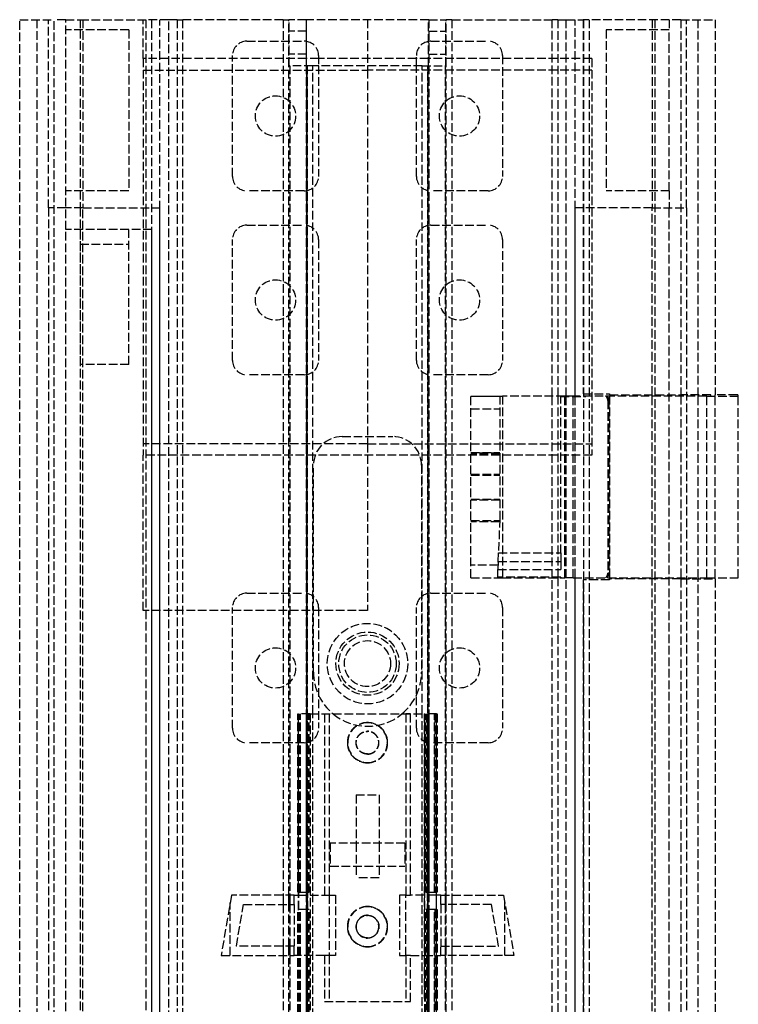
# Model space of a CAD drawing. Header units: millimetres. Extents: x -66 to 64, y 0 to 491.
# Tile 2 of 2: x -61 to 64, y 320 to 491. Entities that reach past the tile are written whole.
import ezdxf

# ---------------------------------------------------------------- set-up
doc = ezdxf.new("R2010")
doc.units = ezdxf.units.MM
doc.header["$LTSCALE"] = 10
doc.linetypes.add('ALLCAD_Strich', pattern=[0.2, 0.15, -0.05])
doc.layers.add('BESCH_KONT_sich_schn_grun_2d', color=10, linetype='Continuous')

msp = doc.modelspace()

# ---------------------------------------------------------------- linework, layer by layer
at = {"layer": 'BESCH_KONT_sich_schn_grun_2d', "linetype": 'ALLCAD_Strich'}
for p, q in [((-60.5, 490.75), (-54.5, 490.75)), ((-60.5, 139), (-60.5, 490.75)), ((-57.5, 490.75), (-57.5, 139)), ((-55.5, 458), (-55.5, 490.75)), ((-54.5, 139), (-54.5, 490.75)), ((-52.5, 490.75), (-54.5, 490.75)), ((-52.5, 454.24), (-52.5, 490.75)), ((-52.5, 490.75), (-50, 490.75)), ((-50, 490.75), (-50, 489)), ((-50, 490.75), (-38.55, 490.75)), ((-49.5, 490.75), (-49.5, 458)), ((-39, 484), (-39, 490.75)), ((-38.55, 490.75), (-38.55, 458)), ((-34.57, 490.75), (-38.55, 490.75)), ((-37.56, 490.75), (-37.56, 3.75)), ((-36.12, 3.75), (-36.12, 490.75)), ((-34.57, 60.92), (-34.57, 490.75)), ((-33.13, 490.75), (-34.57, 490.75)), ((-33.13, 490.75), (-33.13, 59.97)), ((-33.13, 490.75), (-32.13, 490.75)), ((-32.13, 59.3), (-32.13, 490.75)), ((-14.68, 490.75), (-32.13, 490.75)), ((-14.68, 490.75), (-13.68, 490.75)), ((-14.68, 490.75), (-14.68, 338.5)), ((-13.66, 490.75), (-13.68, 490.75)), ((-13.68, 338.5), (-13.68, 490.75)), ((-10.66, 490.75), (-13.66, 490.75)), ((-10.68, 490.75), (-10.68, 3.75)), ((10.66, 490.75), (-10.66, 490.75)), ((0, 490.75), (0, 482)), ((10.66, 490.75), (13.66, 490.75)), ((10.68, 490.75), (10.68, 3.75)), ((13.66, 490.75), (13.68, 490.75)), ((14.68, 490.75), (13.68, 490.75)), ((13.68, 338.5), (13.68, 490.75)), ((14.68, 490.75), (32.13, 490.75)), ((14.68, 490.75), (14.68, 338.5)), ((33.13, 490.75), (32.13, 490.75)), ((32.13, 425.3), (32.13, 490.75)), ((33.13, 490.75), (34.57, 490.75)), ((33.13, 490.75), (33.13, 425.3)), ((34.57, 490.75), (37.5, 490.75)), ((34.57, 425.3), (34.57, 490.75)), ((36.12, 3.75), (36.12, 490.75)), ((54.5, 490.75), (37.5, 490.75)), ((37.5, 490.75), (37.5, 425.7)), ((37.56, 490.75), (37.56, 3.75)), ((38.55, 490.75), (38.55, 4.6)), ((49.5, 490.75), (49.5, 458)), ((50, 490.75), (50, 4.25)), ((52.5, 490.75), (52.5, 489)), ((54.5, 490.75), (60.5, 490.75)), ((54.5, 490.75), (54.5, 425.5)), ((55.5, 458), (55.5, 490.75)), ((57.5, 425.3), (57.5, 490.75)), ((60.5, 490.75), (60.5, 425.5)), ((-41.5, 489), (-52.5, 489)), ((-50, 489), (-50, 461)), ((-41.5, 489), (-41.5, 461)), ((-13.62, 484.75), (-13.62, 488.75)), ((-10.62, 488.75), (-13.62, 488.75)), ((-10.62, 484.75), (-10.62, 488.75)), ((10.62, 484.75), (10.62, 488.75)), ((10.62, 488.75), (13.62, 488.75)), ((13.62, 484.75), (13.62, 488.75)), ((41.5, 489), (41.5, 461)), ((52.5, 489), (41.5, 489)), ((52.5, 461), (52.5, 489)), ((-21, 487), (-11, 487)), ((11, 487), (21, 487)), ((-10.62, 484.75), (-13.62, 484.75)), ((10.62, 484.75), (13.62, 484.75)), ((-39, 484), (-39, 415)), ((-10.62, 484), (-39, 484)), ((-23.5, 463.5), (-23.5, 484.5)), ((-8.5, 484), (-10.62, 484)), ((-8.5, 484.5), (-8.5, 482.75)), ((8.5, 484), (-8.5, 484)), ((8.5, 482.75), (8.5, 484.5)), ((10.62, 484), (8.5, 484)), ((39, 484), (10.62, 484)), ((23.5, 484.5), (23.5, 463.5)), ((39, 484), (39, 415)), ((-39, 482), (0, 482)), ((-13.5, 482.75), (-13.59, 482.75)), ((-13.5, 482.75), (-13.5, 338.5)), ((-9.51, 482.75), (-13.5, 482.75)), ((-10.53, 4.18), (-10.53, 482.75)), ((-10.51, 482.75), (-10.51, 4.18)), ((-10.51, 4.19), (-10.51, 482.75)), ((-9.51, 370), (-9.51, 482.75)), ((9.51, 482.75), (-9.51, 482.75)), ((-8.5, 482.75), (-8.5, 463.5)), ((39, 482), (0, 482)), ((0, 482), (0, 417)), ((8.5, 463.5), (8.5, 482.75)), ((9.51, 370), (9.51, 482.75)), ((9.51, 482.75), (13.5, 482.75)), ((10.51, 482.75), (10.51, 4.18)), ((10.51, 4.19), (10.51, 482.75)), ((10.53, 4.18), (10.53, 482.75)), ((13.5, 482.75), (13.59, 482.75)), ((13.5, 482.75), (13.5, 338.5)), ((-41.5, 461), (-52.5, 461)), ((-50, 461), (-50, 458)), ((-11, 461), (-21, 461)), ((21, 461), (11, 461)), ((52.5, 461), (41.5, 461)), ((52.5, 461), (52.5, 458)), ((-52.5, 458), (-55.5, 458)), ((-55.5, 458), (-55.5, 286.33)), ((-49.5, 458), (-52.5, 458)), ((-50, 458), (-50, 4.25)), ((-49.5, 458), (-36.15, 458)), ((-49.5, 454.24), (-49.5, 458)), ((-38.55, 458), (-38.55, 4.6)), ((-36.15, 286.33), (-36.15, 458)), ((37.5, 458), (36.15, 458)), ((36.15, 425.3), (36.15, 458)), ((49.5, 458), (37.5, 458)), ((49.5, 458), (55.5, 458)), ((49.5, 425.5), (49.5, 458)), ((52.5, 286.33), (52.5, 458)), ((55.5, 458), (55.5, 286.33)), ((-37.5, 454.24), (-52.5, 454.24)), ((-52.5, 286.33), (-52.5, 454.24)), ((-50, 454.24), (-50, 430.79)), ((-49.5, 286.33), (-49.5, 454.24)), ((-41.5, 430.79), (-41.5, 454.24)), ((-37.5, 144), (-37.5, 454.24)), ((-21, 455), (-11, 455)), ((11, 455), (21, 455)), ((-23.5, 431.5), (-23.5, 452.5)), ((-8.5, 452.5), (-8.5, 431.5)), ((8.5, 431.5), (8.5, 452.5)), ((23.5, 452.5), (23.5, 431.5)), ((-50, 451.73), (-41.5, 451.73)), ((-41.5, 430.79), (-50, 430.79)), ((-11, 429), (-21, 429)), ((21, 429), (11, 429)), ((18, 425.3), (23.48, 425.3)), ((18, 425.25), (18, 425.3)), ((18, 393.7), (18, 425.25)), ((18, 425.25), (23, 425.25)), ((23, 425.2), (18, 425.2)), ((23, 425.3), (23, 403.9)), ((34.3, 425.3), (23.48, 425.3)), ((23.48, 425.3), (23.48, 393.7)), ((32.13, 393.7), (32.13, 425.3)), ((33.13, 425.3), (33.13, 393.7)), ((33.6, 398), (33.6, 425.3)), ((33.6, 425.2), (38, 425.2)), ((35.8, 425.3), (34.3, 425.3)), ((34.3, 393.7), (34.3, 425.3)), ((34.57, 393.7), (34.57, 425.3)), ((59.02, 425.3), (35.8, 425.3)), ((35.8, 393.7), (35.8, 425.3)), ((36.15, 393.7), (36.15, 425.3)), ((37.5, 425.7), (42.1, 425.7)), ((38, 425.3), (38, 425.2)), ((42.1, 425.7), (42.1, 425.5)), ((42.1, 425.5), (54.5, 425.5)), ((42.1, 425.3), (42.1, 393.7)), ((49.5, 425.3), (49.5, 425.5)), ((49.5, 393.7), (49.5, 425.3)), ((59.7, 425.5), (54.5, 425.5)), ((54.5, 425.3), (54.5, 425.5)), ((54.5, 425.3), (54.5, 393.7)), ((57.5, 393.7), (57.5, 425.3)), ((59.02, 425.3), (64.5, 425.3)), ((59.02, 393.7), (59.02, 425.3)), ((59.7, 425.3), (59.7, 425.5)), ((64.3, 425.5), (60.5, 425.5)), ((60.5, 425.3), (60.5, 425.5)), ((60.5, 393.7), (60.5, 425.3)), ((64.5, 393.7), (64.5, 425.3)), ((18, 423.05), (23, 423.05)), ((41.8, 424.5), (42, 424.5)), ((41.8, 424.5), (41.8, 394.5)), ((42, 424.5), (42, 394.5)), ((-4.4, 418.25), (4.4, 418.25)), ((0, 417), (-39, 417)), ((0, 417), (0, 388)), ((0, 417), (39, 417)), ((-39, 388), (-39, 415)), ((39, 415), (-39, 415)), ((18, 415.48), (23, 415.48)), ((23, 415.38), (18, 415.38)), ((23, 415.31), (18, 415.31)), ((23, 415.27), (18, 415.27)), ((-9.4, 377.25), (-9.4, 413.25)), ((9.4, 413.25), (9.4, 377.25)), ((18, 411.69), (23, 411.69)), ((18, 411.54), (23, 411.54)), ((18, 407.34), (23, 407.34)), ((23, 407.16), (18, 407.16)), ((18, 403.62), (22.99, 403.62)), ((22.98, 403.42), (18, 403.42)), ((23, 403.9), (22.79, 398)), ((22.74, 396.5), (22.79, 398)), ((22.79, 398), (33.6, 398)), ((33.6, 398), (33.6, 396.5)), ((22.72, 395.9), (18, 395.9)), ((22.74, 396.42), (22.69, 395.14)), ((22.74, 396.5), (33.6, 396.5)), ((33.6, 396.5), (33.6, 395.14)), ((22.65, 393.8), (22.69, 395.14)), ((22.69, 395.14), (33.6, 395.14)), ((42, 394.5), (41.8, 394.5)), ((18, 393.7), (23.48, 393.7)), ((22.65, 393.8), (22.64, 393.7)), ((33.6, 393.8), (22.65, 393.8)), ((23.48, 393.7), (34.3, 393.7)), ((32.13, 3.75), (32.13, 393.7)), ((33.13, 393.7), (33.13, 3.75)), ((33.6, 393.8), (33.6, 393.7)), ((35.8, 393.7), (34.3, 393.7)), ((34.57, 3.75), (34.57, 393.7)), ((35.8, 393.7), (59.02, 393.7)), ((36.15, 286.33), (36.15, 393.7)), ((37.5, 393.3), (37.5, 143.99)), ((42.1, 393.3), (37.5, 393.3)), ((54.5, 393.5), (42.1, 393.5)), ((42.1, 393.5), (42.1, 393.3)), ((49.5, 393.5), (49.5, 393.7)), ((49.5, 286.33), (49.5, 393.5)), ((54.5, 393.5), (54.5, 393.7)), ((54.5, 393.5), (60.5, 393.5)), ((54.5, 393.5), (54.5, 138.99)), ((56.14, 393.7), (56.14, 393.5)), ((57.5, 393.7), (57.5, 393.5)), ((57.5, 138.99), (57.5, 393.5)), ((59.02, 393.7), (64.5, 393.7)), ((60.5, 393.5), (60.5, 393.7)), ((60.5, 393.5), (60.5, 138.99)), ((-21, 391), (-11, 391)), ((11, 391), (21, 391)), ((0, 388), (-39, 388)), ((-23.5, 367.5), (-23.5, 388.5)), ((-8.5, 388.5), (-8.5, 367.5)), ((8.5, 367.5), (8.5, 388.5)), ((23.5, 388.5), (23.5, 367.5)), ((-12.1, 370), (-12, 370)), ((-12.1, 339), (-12.1, 370)), ((-10, 370), (-12, 370)), ((-12, 2), (-12, 370)), ((-11.93, 339), (-11.92, 370)), ((-11.76, 339), (-11.76, 370)), ((-11.74, 339), (-11.74, 370)), ((-11.65, 339), (-11.65, 370)), ((-10.64, 370), (-10.64, 339)), ((-10.5, 2), (-10.5, 370)), ((-10.48, 320), (-10.48, 370)), ((-10.32, 339), (-10.32, 370)), ((-10.28, 339), (-10.28, 370)), ((-10.15, 339), (-10.15, 370)), ((-10, 370), (-10, 320)), ((-10, 370), (9.85, 370)), ((-9.51, 9.25), (-9.51, 370)), ((-7.49, 370), (-7.49, 338.5)), ((-6.65, 370), (-6.65, 338.5)), ((6.65, 370), (6.65, 338.5)), ((7.49, 370), (6.65, 370)), ((7.49, 338.5), (7.49, 370)), ((9.51, 9.25), (9.51, 370)), ((9.85, 370), (9.85, 320)), ((9.85, 370), (9.85, 320)), ((9.85, 370), (10, 370)), ((10, 320), (10, 370)), ((12, 370), (10, 370)), ((10.15, 339), (10.15, 370)), ((10.28, 370), (10.28, 339)), ((10.32, 370), (10.32, 339)), ((10.48, 370), (10.48, 320)), ((10.5, 2), (10.5, 370)), ((10.64, 370), (10.64, 339)), ((11.65, 339), (11.65, 370)), ((11.74, 370), (11.74, 339)), ((11.76, 370), (11.76, 339)), ((11.92, 370), (11.93, 339)), ((12, 370), (12.1, 370)), ((12, 2), (12, 370)), ((12.1, 370), (12.1, 339)), ((-11, 365), (-21, 365)), ((21, 365), (11, 365)), ((-2, 355.91), (2, 355.91)), ((-2, 355.91), (-2, 347.5)), ((2, 355.91), (2, 347.5)), ((-6.5, 347.5), (-6.5, 343.5)), ((6.5, 347.5), (-6.5, 347.5)), ((-2, 347.5), (-2, 343.5)), ((2, 347.5), (2, 343.5)), ((6.5, 347.5), (6.5, 343.5)), ((-6.5, 343.5), (6.5, 343.5)), ((-2, 343.5), (-2, 341.5)), ((2, 343.5), (2, 341.5)), ((2, 341.5), (-2, 341.5)), ((-23.66, 338.5), (-25.47, 328)), ((-12.75, 338.5), (-23.66, 338.5)), ((-14.68, 338.5), (-14.68, 336.87)), ((-13.68, 336.87), (-13.68, 338.5)), ((-13.5, 338.5), (-13.5, 336.87)), ((-12.75, 336.87), (-12.75, 338.5)), ((-12.75, 338.5), (-12, 338.5)), ((-12, 339), (-12.1, 339)), ((-11.94, 339), (-12, 339)), ((-12, 338.5), (-7.49, 338.5)), ((-11.95, 336), (-11.95, 339)), ((-11.94, 339), (-11.94, 339)), ((-11.94, 339), (-10.39, 339)), ((-10.32, 339), (-10.39, 339)), ((-10.39, 336), (-10.39, 339)), ((-10.32, 339), (-10.15, 339)), ((-7.49, 338.5), (-6.65, 338.5)), ((-6.65, 338.5), (-5.55, 338.5)), ((-6.65, 338.5), (-6.65, 328)), ((-5.55, 338.5), (-5.55, 328)), ((6.65, 338.5), (5.55, 338.5)), ((5.55, 338.5), (5.55, 328)), ((6.65, 328), (6.65, 338.5)), ((6.65, 338.5), (7.49, 338.5)), ((9.85, 338.5), (7.49, 338.5)), ((9.85, 338.5), (9.85, 338.5)), ((12, 338.5), (9.85, 338.5)), ((10.15, 339), (10.32, 339)), ((10.39, 339), (10.32, 339)), ((10.39, 339), (10.39, 336)), ((10.39, 339), (11.94, 339)), ((12, 339), (11.94, 339)), ((11.94, 339), (11.94, 339)), ((11.95, 339), (11.95, 336)), ((12.1, 339), (12, 339)), ((12.75, 338.5), (12, 338.5)), ((12.75, 338.5), (23.66, 338.5)), ((12.75, 336.87), (12.75, 338.5)), ((13.5, 338.5), (13.5, 336.87)), ((13.68, 336.87), (13.68, 338.5)), ((14.68, 338.5), (14.68, 336.87)), ((23.66, 338.5), (25.47, 328)), ((-23.89, 328), (-23.89, 337.2)), ((-22.81, 329.63), (-21.56, 336.87)), ((-21.56, 336.87), (-12.75, 336.87)), ((-14.68, 336.87), (-14.68, 329.63)), ((-13.68, 329.63), (-13.68, 336.87)), ((-13.5, 336.87), (-13.5, 329.63)), ((-12.75, 336.87), (-12.75, 329.63)), ((-12.1, 336), (-12, 336)), ((-12.1, 2), (-12.1, 336)), ((-12, 336), (-11.94, 336)), ((-11.94, 336), (-11.94, 336)), ((-10.39, 336), (-11.94, 336)), ((-11.93, 320), (-11.93, 336)), ((-11.76, 320), (-11.76, 336)), ((-11.74, 320), (-11.74, 336)), ((-11.65, 2), (-11.65, 336)), ((-10.64, 336), (-10.64, 2)), ((-10.39, 336), (-10.32, 336)), ((-10.15, 336), (-10.32, 336)), ((-10.32, 320), (-10.32, 336)), ((-10.28, 320), (-10.28, 336)), ((-10.15, 2), (-10.15, 336)), ((10.32, 336), (10.15, 336)), ((10.15, 2), (10.15, 336)), ((10.28, 336), (10.28, 320)), ((10.32, 336), (10.39, 336)), ((10.32, 336), (10.32, 320)), ((11.94, 336), (10.39, 336)), ((10.64, 336), (10.64, 2)), ((11.65, 2), (11.65, 336)), ((11.74, 336), (11.74, 320)), ((11.76, 336), (11.76, 320)), ((11.93, 336), (11.93, 320)), ((11.94, 336), (11.94, 336)), ((11.94, 336), (12, 336)), ((12, 336), (12.1, 336)), ((12.1, 336), (12.1, 2)), ((12.75, 336.87), (12.75, 329.63)), ((21.56, 336.87), (12.75, 336.87)), ((13.5, 336.87), (13.5, 329.63)), ((13.68, 329.63), (13.68, 336.87)), ((14.68, 336.87), (14.68, 329.63)), ((22.81, 329.63), (21.56, 336.87)), ((23.88, 328), (23.88, 337.2)), ((-12.75, 329.63), (-22.81, 329.63)), ((-14.68, 329.63), (-14.68, 328)), ((-13.68, 328), (-13.68, 329.63)), ((-13.5, 329.63), (-13.5, 328)), ((-12.75, 328), (-12.75, 329.63)), ((12.75, 328), (12.75, 329.63)), ((12.75, 329.63), (22.81, 329.63)), ((13.5, 329.63), (13.5, 328)), ((13.68, 328), (13.68, 329.63)), ((14.68, 329.63), (14.68, 328)), ((-25.47, 328), (-12.75, 328)), ((-14.68, 328), (-14.68, 300)), ((-13.68, 300), (-13.68, 328)), ((-13.5, 328), (-13.5, 300)), ((-12.1, 328), (-12.75, 328)), ((-7.49, 328), (-12.1, 328)), ((-6.65, 328), (-7.49, 328)), ((-7.49, 328), (-7.49, 320)), ((-5.55, 328), (-6.65, 328)), ((-6.65, 328), (-6.65, 320)), ((5.55, 328), (6.65, 328)), ((6.65, 328), (6.65, 320)), ((7.49, 328), (6.65, 328)), ((7.49, 328), (9.85, 328)), ((7.49, 320), (7.49, 328)), ((9.85, 328), (9.85, 328)), ((9.85, 328), (12.1, 328)), ((12.1, 328), (12.75, 328)), ((25.47, 328), (12.75, 328)), ((13.5, 328), (13.5, 300)), ((13.68, 300), (13.68, 328)), ((14.68, 328), (14.68, 300)), ((-11.92, 2), (-11.93, 320)), ((-11.76, 2), (-11.76, 320)), ((-11.74, 2), (-11.74, 320)), ((-10.48, 2), (-10.48, 320)), ((-10.32, 2), (-10.32, 320)), ((-10.28, 2), (-10.28, 320)), ((-10, 320), (-10, 2)), ((-7.49, 320), (7.49, 320)), ((6.65, 320), (7.49, 320)), ((9.85, 320), (9.85, 320)), ((10, 2), (10, 320)), ((10.28, 320), (10.28, 2)), ((10.32, 320), (10.32, 2)), ((10.48, 320), (10.48, 2)), ((11.74, 320), (11.74, 2)), ((11.76, 320), (11.76, 2)), ((11.93, 320), (11.92, 2))]:
    msp.add_line(p, q, dxfattribs=at)
for centre, radius in [((-16.01, 474), 3.5), ((16, 474), 3.5), ((-16.01, 442), 3.5), ((16, 442), 3.5), ((0, 378.75), 7), ((0, 378.75), 5.5), ((0, 378.75), 5), ((0, 378.75), 4), ((-16.01, 378), 3.5), ((16, 378), 3.5)]:
    msp.add_circle(centre, radius, dxfattribs=at)
for centre, radius, start, end in [((-21, 484.5), 2.5, 90, 180), ((-11, 484.5), 2.5, 81.3321, 90), ((-11, 484.5), 2.5, 0, 81.3321), ((11, 484.5), 2.5, 98.6679, 180), ((11, 484.5), 2.5, 90, 98.6679), ((21, 484.5), 2.5, 0, 90), ((-21, 463.5), 2.5, 180, 270), ((-11, 463.5), 2.5, 270, 0), ((11, 463.5), 2.5, 180, 270), ((21, 463.5), 2.5, 270, 0), ((-21, 452.5), 2.5, 90, 180), ((-11, 452.5), 2.5, 0, 90), ((11, 452.5), 2.5, 90, 180), ((21, 452.5), 2.5, 0, 90), ((-21, 431.5), 2.5, 180, 270), ((-11, 431.5), 2.5, 270, 0), ((11, 431.5), 2.5, 180, 270), ((21, 431.5), 2.5, 270, 0), ((22.7, 425.2), 0.3, 360, 4.5752), ((40.8, 424.5), 1, 360, 53.1301), ((40.8, 424.5), 1.2, 0, 41.8103), ((64.3, 425.3), 0.2, 0, 90), ((-4.4, 413.25), 5, 90, 180), ((4.4, 413.25), 5, 0, 90), ((40.8, 394.5), 1, 306.8699, 0), ((40.8, 394.5), 1.2, 318.1897, 360), ((-21, 388.5), 2.5, 90, 180), ((-11, 388.5), 2.5, 0, 90), ((11, 388.5), 2.5, 90, 180), ((21, 388.5), 2.5, 0, 90), ((0, 377.25), 9.4, 180, 230.4698), ((0, 377.25), 9.4, 309.5302, 0), ((0, 377.25), 9.4, 230.4698, 309.5302), ((0, 365), 3.5, 90.0004, 180.0019), ((0, 365), 3.45, 90.0008, 269.9992), ((0, 365), 3.5, 359.9981, 89.9996), ((0, 365), 3.45, 270.0008, 89.9992), ((-21, 367.5), 2.5, 180, 270), ((-11, 367.5), 2.5, 270, 0), ((11, 367.5), 2.5, 180, 270), ((21, 367.5), 2.5, 270, 0), ((0, 365), 3.5, 179.9981, 269.9996), ((0, 365), 3.5, 270.0004, 0.0019), ((0, 333), 3.5, 90.0004, 180.0019), ((0, 333), 3.45, 90.0008, 269.9992), ((0, 333), 3.5, 359.9981, 89.9996), ((0, 333), 3.45, 270.0008, 89.9992), ((0, 333), 3.5, 179.9981, 269.9996), ((0, 333), 3.5, 270.0004, 0.0019)]:
    msp.add_arc(centre, radius, start, end, dxfattribs=at)
for centre, major_axis, ratio, start_param, end_param in [((-13.66, 488.75), (0, 2), 0.017452, -1.570796, 0), ((-10.66, 488.75), (0, 2), 0.017452, -1.570796, 0), ((10.59, 484.75), (0, -2), 0.017452, 0, 1.570796), ((13.59, 484.75), (0, -2), 0.017452, 0, 1.570796), ((6.65, 369.7), (0.385, 0), 0.766044, 1.570796, 1.571091), ((7.49, 369.7), (0.385, 0), 0.766044, 1.570796, 1.572465), ((6.65, 320.3), (0.385, 0), 0.766044, -1.571091, -1.570796), ((7.49, 320.3), (0.385, 0), 0.766044, -1.572465, -1.570796)]:
    msp.add_ellipse(centre, major_axis=major_axis, ratio=ratio, start_param=start_param, end_param=end_param, dxfattribs=at)
at = {"layer": 'BESCH_KONT_sich_schn_grun_2d', "linetype": 'ALLCAD_Strich', "extrusion": (0, 0, -1)}
for centre, major_axis, ratio, start_param, end_param in [((10.66, 488.75), (0, 2), 0.017452, -1.570796, 0), ((13.66, 488.75), (0, 2), 0.017452, -1.570796, 0), ((-13.59, 484.75), (0, -2), 0.017452, 0, 1.570796), ((-10.59, 484.75), (0, -2), 0.017452, 0, 1.570796), ((22.7, 415.31), (0, 0.3), 0.999848, 1.332336, 1.570796)]:
    msp.add_ellipse(centre, major_axis=major_axis, ratio=ratio, start_param=start_param, end_param=end_param, dxfattribs=at)
at = {"layer": 'BESCH_KONT_sich_schn_grun_2d', "linetype": 'ALLCAD_Strich'}
for points in [[(23, 425.23), (23, 425.22), (23, 425.22), (23, 425.22)], [(22.74, 396.42), (22.77, 396.45), (22.8, 396.47), (22.83, 396.5)], [(22.74, 396.42), (22.74, 396.45), (22.74, 396.47), (22.74, 396.5)]]:
    msp.add_open_spline(points, degree=3, dxfattribs=at)
for points, knots in [([(0, 363.01), (-0.13, 363.01), (-0.27, 363.03), (-0.53, 363.08), (-0.66, 363.12), (-1.04, 363.28), (-1.25, 363.43), (-1.59, 363.79), (-1.74, 364), (-1.94, 364.48), (-1.99, 364.74), (-1.99, 365.26), (-1.94, 365.52), (-1.74, 366), (-1.59, 366.21), (-1.25, 366.57), (-1.04, 366.72), (-0.66, 366.88), (-0.53, 366.92), (-0.27, 366.97), (-0.13, 366.99), (0, 366.99)], [-0.6967782, -0.6967782, -0.6967782, -0.6967782, -0.6568022, -0.6568022, -0.6167271, -0.6167271, -0.532621, -0.532621, -0.4406104, -0.4406104, -0.3483909, -0.3483909, -0.2561713, -0.2561713, -0.1641607, -0.1641607, -0.0800546, -0.0800546, -0.0399795, -0.0399795, -0.0000035, -0.0000035, -0.0000035, -0.0000035]), ([(0, 363.04), (-0.26, 363.04), (-0.51, 363.09), (-1, 363.29), (-1.21, 363.44), (-1.56, 363.79), (-1.71, 364), (-1.9, 364.45), (-1.96, 364.7), (-1.96, 365.23), (-1.92, 365.49), (-1.73, 365.96), (-1.59, 366.18), (-1.25, 366.53), (-1.05, 366.68), (-0.67, 366.85), (-0.54, 366.89), (-0.27, 366.95), (-0.14, 366.96), (0, 366.96)], [-6.131003, -6.131003, -6.131003, -6.131003, -5.365808, -5.365808, -4.549822, -4.549822, -3.681325, -3.681325, -2.874107, -2.874107, -2.11387, -2.11387, -1.353772, -1.353772, -0.668543, -0.668543, -0.333921, -0.333921, -0.000045, -0.000045, -0.000045, -0.000045]), ([(0, 366.99), (0, 366.99), (0, 366.98), (0, 366.98), (0, 366.98), (0, 366.97), (0, 366.97), (0, 366.97), (0, 366.96)], [-0.750114, -0.750114, -0.750114, -0.750114, -0.375057, -0.375057, 0, 0, 0, 0.750114, 0.750114, 0.750114, 0.750114]), ([(0, 363.01), (0.13, 363.01), (0.27, 363.03), (0.53, 363.08), (0.66, 363.12), (1.04, 363.28), (1.25, 363.43), (1.59, 363.79), (1.74, 364), (1.94, 364.48), (1.99, 364.74), (1.99, 365.26), (1.94, 365.52), (1.74, 366), (1.59, 366.21), (1.25, 366.57), (1.04, 366.72), (0.66, 366.88), (0.53, 366.92), (0.27, 366.97), (0.13, 366.99), (0, 366.99)], [-0.6967782, -0.6967782, -0.6967782, -0.6967782, -0.6568022, -0.6568022, -0.6167271, -0.6167271, -0.532621, -0.532621, -0.4406104, -0.4406104, -0.3483909, -0.3483909, -0.2561713, -0.2561713, -0.1641607, -0.1641607, -0.0800546, -0.0800546, -0.0399795, -0.0399795, -0.0000035, -0.0000035, -0.0000035, -0.0000035]), ([(0, 363.04), (0.26, 363.04), (0.51, 363.09), (1, 363.29), (1.21, 363.44), (1.56, 363.79), (1.71, 364), (1.9, 364.45), (1.96, 364.7), (1.96, 365.23), (1.92, 365.49), (1.73, 365.96), (1.59, 366.18), (1.25, 366.53), (1.05, 366.68), (0.67, 366.85), (0.54, 366.89), (0.27, 366.95), (0.14, 366.96), (0, 366.96)], [-6.131003, -6.131003, -6.131003, -6.131003, -5.365808, -5.365808, -4.549822, -4.549822, -3.681325, -3.681325, -2.874107, -2.874107, -2.11387, -2.11387, -1.353772, -1.353772, -0.668543, -0.668543, -0.333921, -0.333921, -0.000045, -0.000045, -0.000045, -0.000045]), ([(0, 363.04), (0, 363.03), (0, 363.03), (0, 363.03), (0, 363.02), (0, 363.02), (0, 363.02), (0, 363.01), (0, 363.01)], [-1.500228, -1.500228, -1.500228, -1.500228, -0.750114, -0.750114, -0.750114, -0.375057, -0.375057, 0, 0, 0, 0]), ([(0, 334.99), (-0.13, 334.99), (-0.27, 334.97), (-0.53, 334.92), (-0.66, 334.88), (-1.04, 334.72), (-1.25, 334.57), (-1.59, 334.21), (-1.74, 334), (-1.94, 333.52), (-1.99, 333.26), (-1.99, 332.74), (-1.94, 332.48), (-1.74, 332), (-1.59, 331.79), (-1.25, 331.43), (-1.04, 331.28), (-0.66, 331.12), (-0.53, 331.08), (-0.27, 331.03), (-0.13, 331.01), (0, 331.01)], [0.0000045, 0.0000045, 0.0000045, 0.0000045, 0.0399801, 0.0399801, 0.0800559, 0.0800559, 0.1641622, 0.1641622, 0.2561731, 0.2561731, 0.348393, 0.348393, 0.4406129, 0.4406129, 0.5326237, 0.5326237, 0.6167304, 0.6167304, 0.656806, 0.656806, 0.6967816, 0.6967816, 0.6967816, 0.6967816]), ([(0, 331.04), (-0.26, 331.04), (-0.51, 331.09), (-1, 331.29), (-1.21, 331.44), (-1.56, 331.79), (-1.71, 332), (-1.9, 332.45), (-1.96, 332.7), (-1.96, 333.23), (-1.92, 333.49), (-1.73, 333.96), (-1.59, 334.18), (-1.25, 334.53), (-1.05, 334.68), (-0.67, 334.85), (-0.54, 334.89), (-0.27, 334.95), (-0.14, 334.96), (0, 334.96)], [-6.131003, -6.131003, -6.131003, -6.131003, -5.365808, -5.365808, -4.549822, -4.549822, -3.681325, -3.681325, -2.874107, -2.874107, -2.11387, -2.11387, -1.353772, -1.353772, -0.668543, -0.668543, -0.333921, -0.333921, -0.000045, -0.000045, -0.000045, -0.000045]), ([(0, 334.99), (0, 334.99), (0, 334.98), (0, 334.98), (0, 334.98), (0, 334.97), (0, 334.97), (0, 334.97), (0, 334.96)], [-0.750114, -0.750114, -0.750114, -0.750114, -0.375057, -0.375057, 0, 0, 0, 0.750114, 0.750114, 0.750114, 0.750114]), ([(0, 334.99), (0.13, 334.99), (0.27, 334.97), (0.53, 334.92), (0.66, 334.88), (1.04, 334.72), (1.25, 334.57), (1.59, 334.21), (1.74, 334), (1.94, 333.52), (1.99, 333.26), (1.99, 332.74), (1.94, 332.48), (1.74, 332), (1.59, 331.79), (1.25, 331.43), (1.04, 331.28), (0.66, 331.12), (0.53, 331.08), (0.27, 331.03), (0.13, 331.01), (0, 331.01)], [0.0000045, 0.0000045, 0.0000045, 0.0000045, 0.0399801, 0.0399801, 0.0800559, 0.0800559, 0.1641622, 0.1641622, 0.2561731, 0.2561731, 0.348393, 0.348393, 0.4406129, 0.4406129, 0.5326237, 0.5326237, 0.6167304, 0.6167304, 0.656806, 0.656806, 0.6967816, 0.6967816, 0.6967816, 0.6967816]), ([(0, 331.04), (0.26, 331.04), (0.51, 331.09), (1, 331.29), (1.21, 331.44), (1.56, 331.79), (1.71, 332), (1.9, 332.45), (1.96, 332.7), (1.96, 333.23), (1.92, 333.49), (1.73, 333.96), (1.59, 334.18), (1.25, 334.53), (1.05, 334.68), (0.67, 334.85), (0.54, 334.89), (0.27, 334.95), (0.14, 334.96), (0, 334.96)], [-6.131003, -6.131003, -6.131003, -6.131003, -5.365808, -5.365808, -4.549822, -4.549822, -3.681325, -3.681325, -2.874107, -2.874107, -2.11387, -2.11387, -1.353772, -1.353772, -0.668543, -0.668543, -0.333921, -0.333921, -0.000045, -0.000045, -0.000045, -0.000045]), ([(0, 331.04), (0, 331.03), (0, 331.03), (0, 331.03), (0, 331.02), (0, 331.02), (0, 331.02), (0, 331.01), (0, 331.01)], [-1.500228, -1.500228, -1.500228, -1.500228, -0.750114, -0.750114, -0.750114, -0.375057, -0.375057, 0, 0, 0, 0])]:
    msp.add_open_spline(points, degree=3, knots=knots, dxfattribs=at)

doc.saveas('drawing.dxf')
